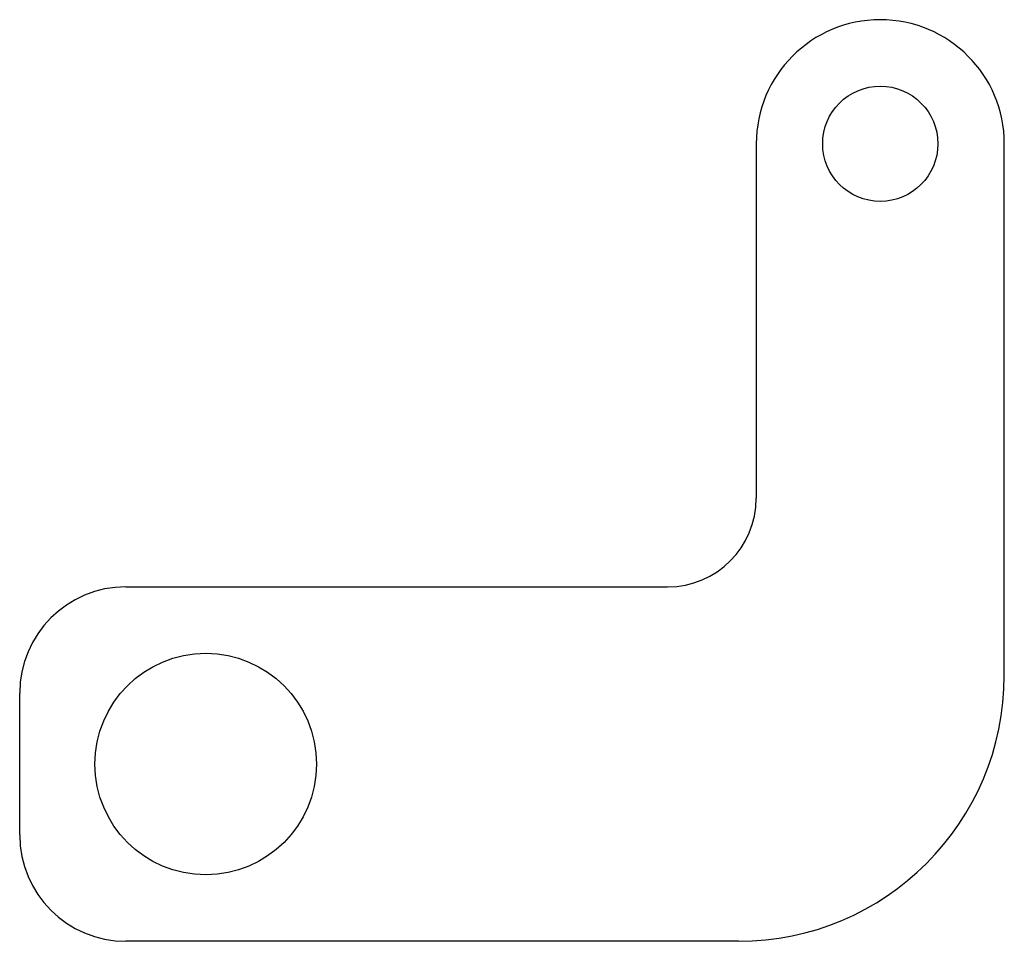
# Model space of a CAD drawing. Header units: millimetres. Extents: x 177.1 to 232.7, y 113.7 to 165.7.
import ezdxf

# ---------------------------------------------------------------- set-up
doc = ezdxf.new("R2010")
doc.units = ezdxf.units.MM

msp = doc.modelspace()

# ---------------------------------------------------------------- linework, layer by layer
at = {"color": 7, "linetype": 'Continuous', "lineweight": 25}
for p, q in [((218.65, 158.7), (218.65, 138.7)), ((232.65, 128.7), (232.65, 158.7)), ((183.081, 133.7), (213.65, 133.7)), ((177.081, 119.7), (177.081, 127.7)), ((217.65, 113.7), (183.081, 113.7))]:
    msp.add_line(p, q, dxfattribs=at)
for centre, radius in [((225.65, 158.7), 3.25), ((187.581, 123.7), 6.25)]:
    msp.add_circle(centre, radius, dxfattribs=at)
for centre, radius, start, end in [((225.65, 158.7), 7, 0, 180), ((213.65, 138.7), 5, 270, 0), ((183.081, 127.7), 6, 90, 180), ((217.65, 128.7), 15, 270, 0), ((183.081, 119.7), 6, 180, 270)]:
    msp.add_arc(centre, radius, start, end, dxfattribs=at)

doc.saveas('drawing.dxf')
